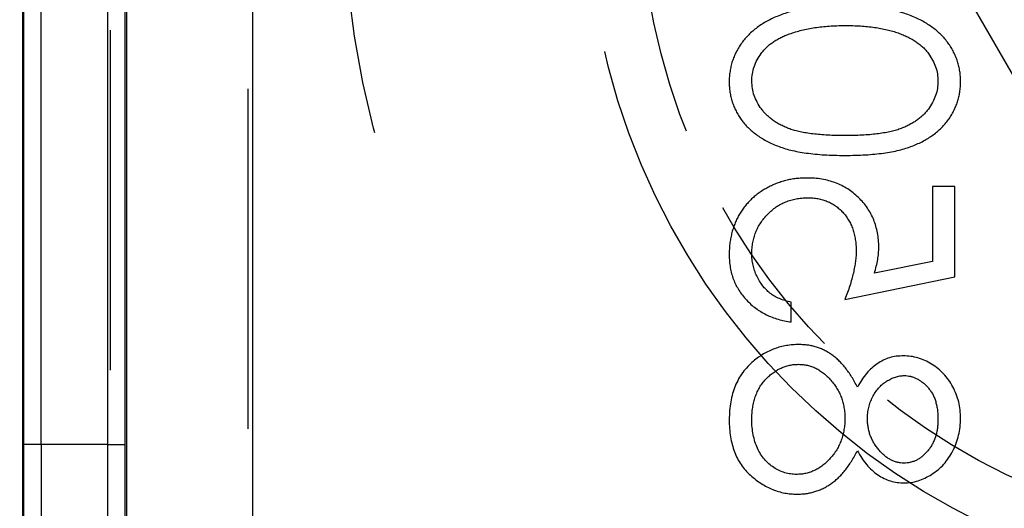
# Model space of a CAD drawing. Extents: x 2651 to 7771, y -1163 to 1075.
# Tile 205 of 256: x 4214.05 to 4228.53, y 310.59 to 317.77. Entities that reach past the tile are written whole.
import ezdxf

# ---------------------------------------------------------------- set-up
doc = ezdxf.new("R2010")
doc.units = 0
doc.header["$LTSCALE"] = 10
for name, pattern in [('CNSHID', [4, 3, -1]), ('DASHED', [0.75, 0.5, -0.25]), ('HIDDEN', [0.375, 0.25, -0.125])]:
    doc.linetypes.add(name, pattern=pattern)
doc.layers.get('0').update_dxf_attribs({"linetype": 'CONTINUOUS'})
doc.layers.get('Defpoints').update_dxf_attribs({"linetype": 'CONTINUOUS'})
for name, color, linetype in [('1', 7, 'CONTINUOUS'), ('COOL', 150, 'HIDDEN'), ('DIM', 3, 'CONTINUOUS'), ('WL1-HL', 4, 'CNSHID')]:
    doc.layers.add(name, color=color, linetype=linetype)
doc.styles.get("Standard").update_dxf_attribs({"font": 'romans.shx'})
doc.dimstyles.new('MM& INCH5', dxfattribs={"dimtxt": 5, "dimasz": 2.5, "dimexe": 1, "dimexo": 0.5, "dimtad": 0, "dimrnd": 1.38778e-17, "dimzin": 9, "dimdsep": 46, "dimtxsty": 'Standard', "dimblk": 'CLOSED', "dimcen": 0, "dimclrd": 3, "dimclre": 3, "dimclrt": 3, "dimazin": 2, "dimtfac": 0.75, "dimtofl": 0, "dimtmove": 0, "dimatfit": 3, "dimfxl": 0, "dimtolj": 1, "dimarcsym": 0})

# ---------------------------------------------------------------- blocks, each defined once
blk = doc.blocks.new('DSD')
at = {"layer": '1', "color": 6, "linetype": 'DASHED'}
for p, q in [((499.908, 459.883), (499.908, 509.019)), ((501.927, 509.019), (501.927, 460.933)), ((501.71, 495.113), (501.705, 495.113))]:
    blk.add_line(p, q, dxfattribs=at)
at = {"layer": '1', "color": 252, "linetype": 'Continuous'}
for p, q in [((501.692, 464.145), (501.692, 508.531)), ((499.831, 508.003), (499.831, 464.659)), ((501.71, 495.113), (501.71, 477.638)), ((501.969, 495.113), (501.71, 495.113)), ((501.969, 495.113), (502.947, 495.113)), ((501.969, 477.638), (501.969, 495.113)), ((502.947, 495.113), (502.947, 477.638)), ((502.947, 495.113), (503.206, 495.113)), ((503.206, 477.638), (503.206, 495.113))]:
    blk.add_line(p, q, dxfattribs=at)
at = {"layer": '1', "color": 7, "linetype": 'Continuous'}
for p, q in [((503.222, 464.844), (503.222, 508.076)), ((491.91, 493.31), (491.91, 493.019)), ((491.121, 492.978), (489.501, 492.646)), ((489.501, 492.646), (489.501, 491.317)), ((489.834, 492.419), (490.685, 492.593)), ((489.834, 491.317), (489.834, 492.419)), ((489.501, 491.317), (489.834, 491.317))]:
    blk.add_line(p, q, dxfattribs=at)
at = {"layer": '1', "color": 252, "linetype": 'Continuous'}
blk.add_ellipse((503.149, 495.113), major_axis=(0, 13.213), ratio=0.004363, start_param=4.712389, end_param=6.146594, dxfattribs=at)
at = {"layer": '1', "color": 7, "linetype": 'Continuous'}
blk.add_ellipse((502.89, 495.113), major_axis=(0, 12.954), ratio=0.004451, start_param=4.712389, end_param=6.146594, dxfattribs=at)
at = {"layer": '1', "color": 252, "linetype": 'Continuous'}
blk.add_rational_spline([(501.825, 508.326), (501.757, 508.326), (501.71, 502.853), (501.71, 495.113)], [1, 0.804737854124, 0.804737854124, 1], degree=3, dxfattribs=at)
blk.add_open_spline([(501.969, 495.113), (501.969, 495.394), (501.969, 495.967), (501.97, 496.839), (501.972, 497.737), (501.975, 498.655), (501.978, 499.586), (501.982, 500.522), (501.986, 501.455), (501.992, 502.375), (501.998, 503.272), (502.005, 504.132), (502.012, 504.945), (502.02, 505.695), (502.029, 506.369), (502.039, 506.953), (502.049, 507.432), (502.06, 507.789), (502.072, 508.022), (502.08, 508.052), (502.084, 508.067)], degree=3, knots=[0, 0, 0, 0, 0.041403, 0.084471, 0.129205, 0.175604, 0.223668, 0.273397, 0.324791, 0.377851, 0.432575, 0.488964, 0.547018, 0.606736, 0.668119, 0.731167, 0.795879, 0.862255, 0.930296, 1, 1, 1, 1], dxfattribs=at)
at = {"layer": '1', "color": 7, "linetype": 'Continuous'}
for points, knots in [([(491.823, 495.843), (491.801, 495.842), (491.756, 495.841), (491.689, 495.834), (491.625, 495.822), (491.562, 495.806), (491.501, 495.785), (491.441, 495.758), (491.384, 495.728), (491.327, 495.693), (491.273, 495.652), (491.22, 495.605), (491.169, 495.553), (491.119, 495.494), (491.07, 495.43), (491.024, 495.36), (490.978, 495.285), (490.95, 495.231), (490.936, 495.204)], [0, 0, 0, 0, 0.058854, 0.116315, 0.172675, 0.22878, 0.28458, 0.340257, 0.39663, 0.453507, 0.512318, 0.572648, 0.636022, 0.702363, 0.771483, 0.844184, 0.92007, 1, 1, 1, 1]), ([(492.823, 494.747), (492.822, 494.791), (492.82, 494.875), (492.806, 494.998), (492.781, 495.113), (492.747, 495.22), (492.704, 495.319), (492.649, 495.409), (492.586, 495.492), (492.512, 495.565), (492.434, 495.63), (492.352, 495.687), (492.269, 495.735), (492.184, 495.775), (492.096, 495.805), (492.007, 495.827), (491.916, 495.84), (491.854, 495.842), (491.823, 495.843)], [0, 0, 0, 0, 0.078556, 0.152863, 0.22356, 0.290375, 0.355403, 0.418291, 0.480389, 0.543073, 0.604924, 0.664398, 0.721943, 0.778375, 0.83383, 0.888861, 0.944089, 1, 1, 1, 1]), ([(490.249, 495.677), (490.215, 495.675), (490.146, 495.672), (490.042, 495.648), (489.941, 495.607), (489.842, 495.553), (489.748, 495.485), (489.665, 495.404), (489.591, 495.311), (489.53, 495.206), (489.479, 495.094), (489.445, 494.976), (489.422, 494.853), (489.42, 494.77), (489.418, 494.728)], [0, 0, 0, 0, 0.074058, 0.14887, 0.226668, 0.307735, 0.391157, 0.473929, 0.557928, 0.644989, 0.733364, 0.821092, 0.909287, 1, 1, 1, 1]), ([(490.936, 495.204), (490.915, 495.241), (490.876, 495.314), (490.803, 495.41), (490.724, 495.493), (490.637, 495.56), (490.546, 495.613), (490.45, 495.649), (490.351, 495.673), (490.283, 495.676), (490.249, 495.677)], [0, 0, 0, 0, 0.14586, 0.282426, 0.41085, 0.535029, 0.654701, 0.770133, 0.884556, 1, 1, 1, 1]), ([(491.121, 494.725), (491.121, 494.754), (491.122, 494.81), (491.133, 494.893), (491.149, 494.973), (491.173, 495.048), (491.203, 495.121), (491.24, 495.19), (491.284, 495.255), (491.334, 495.315), (491.388, 495.37), (491.444, 495.419), (491.503, 495.46), (491.565, 495.493), (491.628, 495.521), (491.695, 495.538), (491.763, 495.55), (491.81, 495.551), (491.833, 495.552)], [0, 0, 0, 0, 0.071269, 0.139812, 0.206497, 0.271535, 0.336082, 0.400528, 0.464984, 0.53005, 0.594423, 0.655583, 0.714849, 0.772115, 0.828999, 0.885122, 0.942079, 1, 1, 1, 1]), ([(491.833, 495.552), (491.862, 495.551), (491.92, 495.548), (492.005, 495.529), (492.088, 495.497), (492.167, 495.452), (492.241, 495.397), (492.305, 495.33), (492.363, 495.253), (492.409, 495.166), (492.446, 495.071), (492.471, 494.968), (492.488, 494.858), (492.49, 494.783), (492.491, 494.744)], [0, 0, 0, 0, 0.074898, 0.148596, 0.224471, 0.302323, 0.381919, 0.461149, 0.542417, 0.626716, 0.714597, 0.804903, 0.900127, 1, 1, 1, 1]), ([(489.751, 494.744), (489.751, 494.767), (489.752, 494.811), (489.759, 494.876), (489.771, 494.938), (489.786, 494.998), (489.808, 495.054), (489.833, 495.107), (489.864, 495.157), (489.899, 495.204), (489.937, 495.246), (489.976, 495.284), (490.018, 495.315), (490.062, 495.342), (490.108, 495.361), (490.155, 495.375), (490.204, 495.385), (490.237, 495.386), (490.254, 495.386)], [0, 0, 0, 0, 0.075243, 0.147209, 0.216447, 0.284025, 0.350655, 0.415031, 0.47963, 0.544652, 0.608044, 0.667828, 0.725114, 0.780992, 0.835527, 0.889438, 0.944072, 1, 1, 1, 1]), ([(490.254, 495.386), (490.271, 495.385), (490.304, 495.384), (490.354, 495.374), (490.402, 495.36), (490.449, 495.337), (490.495, 495.31), (490.539, 495.276), (490.583, 495.236), (490.624, 495.19), (490.663, 495.141), (490.696, 495.089), (490.724, 495.034), (490.748, 494.978), (490.766, 494.919), (490.779, 494.858), (490.787, 494.796), (490.788, 494.754), (490.789, 494.732)], [0, 0, 0, 0, 0.054564, 0.107826, 0.161924, 0.21751, 0.274498, 0.334815, 0.397555, 0.464755, 0.532901, 0.600097, 0.665354, 0.731084, 0.796883, 0.863292, 0.930831, 1, 1, 1, 1]), ([(489.418, 494.728), (489.42, 494.686), (489.422, 494.605), (489.444, 494.486), (489.481, 494.372), (489.531, 494.263), (489.592, 494.162), (489.667, 494.072), (489.75, 493.994), (489.844, 493.928), (489.942, 493.874), (490.046, 493.837), (490.151, 493.813), (490.223, 493.81), (490.259, 493.808)], [0, 0, 0, 0, 0.08941, 0.176306, 0.262626, 0.349446, 0.435498, 0.518928, 0.601355, 0.684256, 0.765807, 0.844877, 0.92228, 1, 1, 1, 1]), ([(490.248, 494.099), (490.232, 494.099), (490.202, 494.1), (490.156, 494.109), (490.112, 494.122), (490.069, 494.14), (490.027, 494.164), (489.985, 494.192), (489.945, 494.226), (489.906, 494.264), (489.87, 494.307), (489.837, 494.356), (489.81, 494.409), (489.788, 494.467), (489.772, 494.53), (489.759, 494.597), (489.752, 494.669), (489.751, 494.718), (489.751, 494.744)], [0, 0, 0, 0, 0.050902, 0.101034, 0.151084, 0.203062, 0.256248, 0.310847, 0.368769, 0.430015, 0.49252, 0.556049, 0.621996, 0.690192, 0.761385, 0.836356, 0.915487, 1, 1, 1, 1]), ([(490.789, 494.732), (490.788, 494.705), (490.786, 494.65), (490.771, 494.569), (490.748, 494.491), (490.716, 494.415), (490.675, 494.345), (490.627, 494.282), (490.572, 494.227), (490.51, 494.182), (490.445, 494.146), (490.38, 494.118), (490.314, 494.102), (490.269, 494.1), (490.248, 494.099)], [0, 0, 0, 0, 0.08969, 0.178494, 0.266838, 0.356558, 0.445334, 0.530806, 0.614076, 0.697707, 0.779142, 0.855354, 0.928557, 1, 1, 1, 1]), ([(491.803, 493.933), (491.78, 493.934), (491.737, 493.935), (491.672, 493.946), (491.61, 493.964), (491.549, 493.99), (491.491, 494.023), (491.434, 494.063), (491.379, 494.111), (491.327, 494.165), (491.279, 494.224), (491.237, 494.286), (491.201, 494.352), (491.172, 494.421), (491.149, 494.493), (491.133, 494.568), (491.122, 494.645), (491.121, 494.698), (491.121, 494.725)], [0, 0, 0, 0, 0.057339, 0.113063, 0.169181, 0.225775, 0.283826, 0.343454, 0.405907, 0.471392, 0.538003, 0.603064, 0.667602, 0.732225, 0.797005, 0.863048, 0.930357, 1, 1, 1, 1]), ([(492.491, 494.744), (492.49, 494.714), (492.489, 494.654), (492.479, 494.568), (492.463, 494.487), (492.44, 494.411), (492.412, 494.339), (492.376, 494.272), (492.335, 494.209), (492.286, 494.153), (492.233, 494.101), (492.178, 494.057), (492.121, 494.018), (492.061, 493.987), (492, 493.963), (491.936, 493.945), (491.87, 493.935), (491.825, 493.933), (491.803, 493.933)], [0, 0, 0, 0, 0.076559, 0.149161, 0.218827, 0.285567, 0.350313, 0.414125, 0.477179, 0.540368, 0.602202, 0.662034, 0.719934, 0.775907, 0.831115, 0.886667, 0.942552, 1, 1, 1, 1]), ([(492.467, 493.888), (492.496, 493.913), (492.552, 493.964), (492.625, 494.052), (492.687, 494.148), (492.737, 494.253), (492.775, 494.365), (492.803, 494.485), (492.819, 494.614), (492.822, 494.702), (492.823, 494.747)], [0, 0, 0, 0, 0.119283, 0.237093, 0.354796, 0.474576, 0.59746, 0.724926, 0.858883, 1, 1, 1, 1]), ([(490.259, 493.808), (490.294, 493.81), (490.363, 493.812), (490.463, 493.834), (490.558, 493.871), (490.646, 493.922), (490.728, 493.987), (490.804, 494.067), (490.875, 494.161), (490.915, 494.232), (490.936, 494.268)], [0, 0, 0, 0, 0.121904, 0.239413, 0.35541, 0.472091, 0.592859, 0.718703, 0.854892, 1, 1, 1, 1]), ([(490.936, 494.268), (490.95, 494.242), (490.977, 494.19), (491.02, 494.116), (491.066, 494.049), (491.112, 493.986), (491.16, 493.929), (491.21, 493.878), (491.26, 493.832), (491.313, 493.792), (491.367, 493.757), (491.423, 493.726), (491.481, 493.7), (491.541, 493.679), (491.602, 493.662), (491.665, 493.65), (491.73, 493.644), (491.774, 493.643), (491.797, 493.642)], [0, 0, 0, 0, 0.079525, 0.1551, 0.22722, 0.295911, 0.362056, 0.42552, 0.485813, 0.544495, 0.60146, 0.657841, 0.713974, 0.769468, 0.82613, 0.882885, 0.940701, 1, 1, 1, 1]), ([(491.797, 493.642), (491.828, 493.643), (491.89, 493.644), (491.981, 493.657), (492.069, 493.675), (492.155, 493.702), (492.238, 493.737), (492.317, 493.78), (492.395, 493.829), (492.443, 493.868), (492.467, 493.888)], [0, 0, 0, 0, 0.128158, 0.253673, 0.377325, 0.499385, 0.622918, 0.745839, 0.871395, 1, 1, 1, 1]), ([(492.823, 492.322), (492.822, 492.354), (492.821, 492.418), (492.808, 492.511), (492.789, 492.6), (492.761, 492.686), (492.725, 492.767), (492.68, 492.845), (492.629, 492.919), (492.569, 492.988), (492.504, 493.052), (492.433, 493.109), (492.357, 493.16), (492.277, 493.204), (492.192, 493.242), (492.102, 493.271), (492.007, 493.295), (491.943, 493.305), (491.91, 493.31)], [0, 0, 0, 0, 0.065421, 0.128708, 0.190236, 0.250724, 0.310637, 0.370766, 0.431615, 0.493523, 0.555883, 0.617342, 0.678668, 0.740711, 0.802985, 0.866803, 0.932347, 1, 1, 1, 1]), ([(491.91, 493.019), (491.94, 493.012), (492, 492.999), (492.083, 492.968), (492.158, 492.932), (492.224, 492.888), (492.282, 492.835), (492.333, 492.776), (492.379, 492.709), (492.418, 492.634), (492.451, 492.556), (492.473, 492.474), (492.489, 492.39), (492.49, 492.334), (492.491, 492.305)], [0, 0, 0, 0, 0.094687, 0.181994, 0.264377, 0.34218, 0.418618, 0.496509, 0.577369, 0.661511, 0.746733, 0.831258, 0.915206, 1, 1, 1, 1]), ([(490.955, 492.264), (490.955, 492.289), (490.956, 492.341), (490.964, 492.421), (490.978, 492.504), (490.996, 492.592), (491.019, 492.683), (491.048, 492.778), (491.082, 492.877), (491.108, 492.944), (491.121, 492.978)], [0, 0, 0, 0, 0.102203, 0.211023, 0.3251, 0.446502, 0.573788, 0.708901, 0.850358, 1, 1, 1, 1]), ([(490.685, 492.593), (490.676, 492.559), (490.658, 492.493), (490.637, 492.395), (490.625, 492.301), (490.623, 492.241), (490.622, 492.212)], [0, 0, 0, 0, 0.275068, 0.532901, 0.773973, 1, 1, 1, 1]), ([(492.491, 492.305), (492.49, 492.278), (492.489, 492.223), (492.477, 492.143), (492.459, 492.065), (492.433, 491.991), (492.401, 491.919), (492.359, 491.852), (492.312, 491.786), (492.257, 491.724), (492.197, 491.668), (492.133, 491.618), (492.064, 491.577), (491.992, 491.542), (491.917, 491.516), (491.838, 491.497), (491.755, 491.486), (491.698, 491.484), (491.67, 491.483)], [0, 0, 0, 0, 0.064207, 0.126425, 0.18768, 0.248216, 0.308305, 0.369661, 0.431699, 0.495947, 0.559758, 0.622295, 0.683911, 0.745092, 0.80674, 0.869087, 0.93329, 1, 1, 1, 1]), ([(491.682, 491.193), (491.708, 491.193), (491.761, 491.194), (491.839, 491.201), (491.915, 491.213), (491.989, 491.229), (492.062, 491.25), (492.133, 491.275), (492.203, 491.306), (492.27, 491.34), (492.335, 491.378), (492.396, 491.42), (492.454, 491.465), (492.507, 491.513), (492.556, 491.565), (492.602, 491.62), (492.644, 491.678), (492.681, 491.74), (492.715, 491.804), (492.743, 491.871), (492.768, 491.94), (492.788, 492.012), (492.804, 492.086), (492.815, 492.162), (492.822, 492.241), (492.823, 492.295), (492.823, 492.322)], [0, 0, 0, 0, 0.044014, 0.087434, 0.130118, 0.172554, 0.214555, 0.256298, 0.298438, 0.340849, 0.382715, 0.423924, 0.464246, 0.504074, 0.543862, 0.583567, 0.623094, 0.663229, 0.703551, 0.743938, 0.784541, 0.82575, 0.867757, 0.910745, 0.954914, 1, 1, 1, 1]), ([(490.622, 492.212), (490.623, 492.176), (490.625, 492.105), (490.64, 492.001), (490.663, 491.901), (490.695, 491.807), (490.737, 491.717), (490.789, 491.633), (490.849, 491.553), (490.919, 491.479), (490.996, 491.412), (491.078, 491.353), (491.166, 491.303), (491.259, 491.263), (491.357, 491.231), (491.461, 491.209), (491.57, 491.195), (491.644, 491.193), (491.682, 491.193)], [0, 0, 0, 0, 0.065808, 0.129394, 0.190894, 0.251281, 0.310815, 0.370371, 0.430768, 0.492881, 0.555104, 0.616067, 0.677256, 0.73826, 0.800762, 0.864778, 0.931045, 1, 1, 1, 1]), ([(491.67, 491.483), (491.644, 491.484), (491.593, 491.485), (491.518, 491.495), (491.448, 491.512), (491.381, 491.535), (491.318, 491.565), (491.258, 491.602), (491.203, 491.645), (491.152, 491.696), (491.105, 491.75), (491.065, 491.811), (491.031, 491.876), (491.002, 491.945), (490.981, 492.019), (490.966, 492.096), (490.957, 492.179), (490.955, 492.235), (490.955, 492.264)], [0, 0, 0, 0, 0.065351, 0.127916, 0.18836, 0.247216, 0.30563, 0.36377, 0.422661, 0.482687, 0.5433, 0.604118, 0.664965, 0.727413, 0.791468, 0.858055, 0.927037, 1, 1, 1, 1]), ([(491.122, 490.86), (491.07, 490.86), (490.969, 490.86), (490.822, 490.853), (490.685, 490.842), (490.556, 490.827), (490.436, 490.809), (490.326, 490.785), (490.224, 490.757), (490.131, 490.725), (490.046, 490.689), (489.966, 490.65), (489.892, 490.606), (489.822, 490.56), (489.758, 490.509), (489.699, 490.456), (489.647, 490.399), (489.599, 490.338), (489.557, 490.274), (489.52, 490.209), (489.488, 490.141), (489.463, 490.072), (489.443, 490.001), (489.429, 489.928), (489.42, 489.854), (489.419, 489.803), (489.418, 489.778)], [0, 0, 0, 0, 0.068595, 0.133246, 0.194313, 0.251279, 0.304513, 0.354235, 0.400481, 0.443411, 0.484015, 0.523252, 0.561042, 0.5979, 0.633518, 0.668314, 0.702496, 0.736685, 0.770293, 0.803437, 0.835913, 0.86846, 0.900847, 0.933467, 0.966258, 1, 1, 1, 1]), ([(492.823, 489.778), (492.823, 489.803), (492.822, 489.854), (492.813, 489.928), (492.799, 490.001), (492.779, 490.071), (492.755, 490.14), (492.723, 490.207), (492.687, 490.272), (492.645, 490.335), (492.598, 490.396), (492.545, 490.453), (492.486, 490.506), (492.422, 490.556), (492.353, 490.603), (492.278, 490.646), (492.198, 490.687), (492.111, 490.723), (492.018, 490.756), (491.916, 490.785), (491.805, 490.807), (491.685, 490.827), (491.557, 490.842), (491.42, 490.853), (491.274, 490.86), (491.173, 490.86), (491.122, 490.86)], [0, 0, 0, 0, 0.033787, 0.066622, 0.099285, 0.131361, 0.163585, 0.196104, 0.228902, 0.262158, 0.295991, 0.330218, 0.36506, 0.400951, 0.43762, 0.475708, 0.515381, 0.556414, 0.599765, 0.646424, 0.696431, 0.749782, 0.806573, 0.867436, 0.931887, 1, 1, 1, 1]), ([(489.751, 489.768), (489.752, 489.804), (489.756, 489.876), (489.783, 489.981), (489.829, 490.083), (489.88, 490.164), (489.928, 490.226), (489.97, 490.269), (490.016, 490.31), (490.067, 490.348), (490.121, 490.383), (490.179, 490.415), (490.242, 490.444), (490.309, 490.471), (490.383, 490.495), (490.464, 490.514), (490.553, 490.532), (490.651, 490.545), (490.757, 490.557), (490.871, 490.564), (490.993, 490.57), (491.077, 490.57), (491.121, 490.57)], [0, 0, 0, 0, 0.060387, 0.120883, 0.182755, 0.247811, 0.281299, 0.315088, 0.349702, 0.384857, 0.420966, 0.458511, 0.497175, 0.537602, 0.580503, 0.627468, 0.678388, 0.733983, 0.793747, 0.857714, 0.926698, 1, 1, 1, 1]), ([(491.121, 490.57), (491.164, 490.57), (491.248, 490.57), (491.37, 490.564), (491.484, 490.556), (491.589, 490.546), (491.687, 490.532), (491.776, 490.515), (491.858, 490.496), (491.931, 490.472), (491.998, 490.445), (492.061, 490.416), (492.12, 490.384), (492.174, 490.349), (492.224, 490.311), (492.27, 490.27), (492.312, 490.225), (492.361, 490.164), (492.413, 490.083), (492.457, 489.98), (492.485, 489.875), (492.489, 489.804), (492.491, 489.768)], [0, 0, 0, 0, 0.072951, 0.141584, 0.205926, 0.265301, 0.320597, 0.371817, 0.41879, 0.461699, 0.502134, 0.540804, 0.578181, 0.614297, 0.649678, 0.684299, 0.718359, 0.752081, 0.817652, 0.879722, 0.939966, 1, 1, 1, 1]), ([(489.418, 489.778), (489.419, 489.752), (489.42, 489.701), (489.428, 489.625), (489.443, 489.551), (489.463, 489.479), (489.488, 489.409), (489.52, 489.34), (489.556, 489.273), (489.6, 489.209), (489.648, 489.147), (489.702, 489.088), (489.762, 489.033), (489.827, 488.981), (489.899, 488.933), (489.975, 488.887), (490.058, 488.846), (490.147, 488.806), (490.242, 488.772), (490.345, 488.741), (490.455, 488.716), (490.573, 488.696), (490.7, 488.68), (490.834, 488.668), (490.975, 488.662), (491.072, 488.661), (491.122, 488.66)], [0, 0, 0, 0, 0.033788, 0.067194, 0.099862, 0.132567, 0.165151, 0.197913, 0.231319, 0.265083, 0.299255, 0.334399, 0.369943, 0.406284, 0.444064, 0.482998, 0.523354, 0.565537, 0.609613, 0.656391, 0.705885, 0.758325, 0.813832, 0.872795, 0.934722, 1, 1, 1, 1]), ([(491.121, 488.951), (491.082, 488.951), (491.006, 488.952), (490.894, 488.956), (490.788, 488.966), (490.687, 488.977), (490.592, 488.993), (490.502, 489.01), (490.418, 489.033), (490.339, 489.058), (490.265, 489.087), (490.196, 489.118), (490.133, 489.152), (490.074, 489.188), (490.02, 489.227), (489.973, 489.269), (489.929, 489.313), (489.88, 489.375), (489.829, 489.456), (489.783, 489.557), (489.756, 489.662), (489.752, 489.733), (489.751, 489.768)], [0, 0, 0, 0, 0.065681, 0.128486, 0.188175, 0.245106, 0.299448, 0.350823, 0.399942, 0.446672, 0.491255, 0.533376, 0.573853, 0.612526, 0.649597, 0.685532, 0.720106, 0.753838, 0.818925, 0.880493, 0.940311, 1, 1, 1, 1]), ([(491.122, 488.66), (491.172, 488.661), (491.268, 488.662), (491.409, 488.668), (491.542, 488.68), (491.668, 488.695), (491.786, 488.716), (491.896, 488.741), (491.998, 488.77), (492.093, 488.805), (492.181, 488.843), (492.263, 488.885), (492.34, 488.929), (492.411, 488.978), (492.477, 489.03), (492.537, 489.086), (492.591, 489.145), (492.64, 489.207), (492.683, 489.272), (492.721, 489.339), (492.752, 489.408), (492.778, 489.478), (492.798, 489.551), (492.812, 489.625), (492.822, 489.701), (492.823, 489.752), (492.823, 489.778)], [0, 0, 0, 0, 0.065063, 0.126773, 0.185516, 0.240765, 0.29298, 0.34225, 0.388919, 0.432776, 0.474628, 0.514775, 0.553606, 0.591426, 0.628028, 0.663804, 0.698984, 0.733591, 0.767628, 0.801208, 0.834264, 0.866981, 0.89972, 0.932702, 0.966176, 1, 1, 1, 1]), ([(492.491, 489.768), (492.489, 489.732), (492.486, 489.661), (492.458, 489.556), (492.415, 489.454), (492.364, 489.375), (492.316, 489.314), (492.274, 489.271), (492.228, 489.231), (492.178, 489.193), (492.124, 489.158), (492.065, 489.127), (492.002, 489.098), (491.957, 489.082), (491.935, 489.073)], [0, 0, 0, 0, 0.112813, 0.225394, 0.339595, 0.459675, 0.521735, 0.583926, 0.648174, 0.713881, 0.781004, 0.851451, 0.924051, 1, 1, 1, 1]), ([(491.935, 489.073), (491.906, 489.063), (491.847, 489.044), (491.756, 489.018), (491.661, 488.998), (491.561, 488.98), (491.457, 488.968), (491.349, 488.958), (491.236, 488.952), (491.16, 488.951), (491.121, 488.951)], [0, 0, 0, 0, 0.110588, 0.224542, 0.342503, 0.464324, 0.590756, 0.722227, 0.858843, 1, 1, 1, 1])]:
    blk.add_open_spline(points, degree=3, knots=knots, dxfattribs=at)
blk = doc.blocks.new('*D177')
at = {"layer": 'Defpoints', "color": 0}
for p in [(4171.684, 387.642), (4446.684, 319.642), (4473.321, 319.642)]:
    blk.add_point(p, dxfattribs=at)
at = {"layer": 'DIM', "color": 3, "lineweight": -2}
blk.add_line((4447.184, 319.642), (4473.321, 319.642), dxfattribs=at)
at = {"layer": 'DIM', "color": 3, "insert": (4494.184, 319.642), "char_height": 5, "attachment_point": 5}
blk.add_mtext('\\A1;68 [2.677]', dxfattribs=at)
blk = doc.blocks.new('_Closed')
at = {"color": 0, "linetype": 'ByBlock', "lineweight": -2}
for p, q in [((-1, 0.1667), (0, 0)), ((-1, 0.1667), (-1, -0.1667)), ((0, 0), (-1, -0.1667)), ((0, 0), (-1, 0))]:
    blk.add_line(p, q, dxfattribs=at)
blk = doc.blocks.new('*D178')
at = {"layer": 'Defpoints', "color": 0}
for p in [(4171.684, 387.642), (4446.684, 255.642), (4473.321, 255.642)]:
    blk.add_point(p, dxfattribs=at)
at = {"layer": 'DIM', "color": 3, "lineweight": -2}
blk.add_line((4447.184, 255.642), (4473.321, 255.642), dxfattribs=at)
at = {"layer": 'DIM', "color": 3, "insert": (4496.327, 255.642), "char_height": 5, "attachment_point": 5}
blk.add_mtext('\\A1;132 [5.197]', dxfattribs=at)
blk = doc.blocks.new('*D179')
at = {"layer": 'Defpoints', "color": 0}
for p in [(4171.684, 387.642), (4473.321, 263.642), (4381.212, 262.642)]:
    blk.add_point(p, dxfattribs=at)
at = {"layer": 'DIM', "color": 3, "lineweight": -2}
for p, q in [((4463.321, 262.642), (4468.321, 263.642)), ((4468.321, 263.642), (4473.321, 263.642)), ((4381.712, 262.642), (4463.321, 262.642))]:
    blk.add_line(p, q, dxfattribs=at)
at = {"layer": 'DIM', "color": 3, "insert": (4496.327, 263.642), "char_height": 5, "attachment_point": 5}
blk.add_mtext('\\A1;125 [4.921]', dxfattribs=at)
blk = doc.blocks.new('*D180')
at = {"layer": 'Defpoints', "color": 0}
for p in [(4171.684, 387.642), (4446.684, 212.642), (4473.321, 212.642)]:
    blk.add_point(p, dxfattribs=at)
at = {"layer": 'DIM', "color": 3, "lineweight": -2}
blk.add_line((4447.184, 212.642), (4473.321, 212.642), dxfattribs=at)
at = {"layer": 'DIM', "color": 3, "insert": (4493.946, 212.642), "char_height": 5, "attachment_point": 5}
blk.add_mtext('\\A1;175 [6.89]', dxfattribs=at)
blk = doc.blocks.new('*D181')
at = {"layer": 'Defpoints', "color": 0}
for p in [(4171.684, 387.642), (4446.684, 182.642), (4473.321, 182.642)]:
    blk.add_point(p, dxfattribs=at)
at = {"layer": 'DIM', "color": 3, "lineweight": -2}
blk.add_line((4447.184, 182.642), (4473.321, 182.642), dxfattribs=at)
at = {"layer": 'DIM', "color": 3, "insert": (4496.684, 182.642), "char_height": 5, "attachment_point": 5}
blk.add_mtext('\\A1;205 [8.071]', dxfattribs=at)
blk = doc.blocks.new('*D182')
at = {"layer": 'Defpoints', "color": 0}
for p in [(4171.684, 387.642), (4446.684, 162.642), (4473.321, 162.642)]:
    blk.add_point(p, dxfattribs=at)
at = {"layer": 'DIM', "color": 3, "lineweight": -2}
blk.add_line((4447.184, 162.642), (4473.321, 162.642), dxfattribs=at)
at = {"layer": 'DIM', "color": 3, "insert": (4496.684, 162.642), "char_height": 5, "attachment_point": 5}
blk.add_mtext('\\A1;225 [8.858]', dxfattribs=at)
blk = doc.blocks.new('*D183')
at = {"layer": 'Defpoints', "color": 0}
for p in [(4171.684, 387.642), (4446.684, 119.642), (4473.321, 119.642)]:
    blk.add_point(p, dxfattribs=at)
at = {"layer": 'DIM', "color": 3, "lineweight": -2}
blk.add_line((4447.184, 119.642), (4473.321, 119.642), dxfattribs=at)
at = {"layer": 'DIM', "color": 3, "insert": (4499.065, 119.642), "char_height": 5, "attachment_point": 5}
blk.add_mtext('\\A1;268 [10.551]', dxfattribs=at)
blk = doc.blocks.new('*D184')
at = {"layer": 'Defpoints', "color": 0}
for p in [(4171.684, 387.642), (4446.684, 12.642), (4473.321, 12.642)]:
    blk.add_point(p, dxfattribs=at)
at = {"layer": 'DIM', "color": 3, "lineweight": -2}
blk.add_line((4447.184, 12.642), (4473.321, 12.642), dxfattribs=at)
at = {"layer": 'DIM', "color": 3, "insert": (4499.065, 12.642), "char_height": 5, "attachment_point": 5}
blk.add_mtext('\\A1;375 [14.764]', dxfattribs=at)
blk = doc.blocks.new('*D185')
at = {"layer": 'Defpoints', "color": 0}
for p in [(4171.684, 387.642), (4446.684, 55.642), (4473.321, 55.642)]:
    blk.add_point(p, dxfattribs=at)
at = {"layer": 'DIM', "color": 3, "lineweight": -2}
blk.add_line((4447.184, 55.642), (4473.321, 55.642), dxfattribs=at)
at = {"layer": 'DIM', "color": 3, "insert": (4499.065, 55.642), "char_height": 5, "attachment_point": 5}
blk.add_mtext('\\A1;332 [13.071]', dxfattribs=at)
blk = doc.blocks.new('*D186')
at = {"layer": 'Defpoints', "color": 0}
for p in [(4171.684, 387.642), (4381.212, -22.358), (4473.321, -22.358)]:
    blk.add_point(p, dxfattribs=at)
at = {"layer": 'DIM', "color": 3, "lineweight": -2}
blk.add_line((4381.712, -22.358), (4473.321, -22.358), dxfattribs=at)
at = {"layer": 'DIM', "color": 3, "insert": (4499.065, -22.358), "char_height": 5, "attachment_point": 5}
blk.add_mtext('\\A1;410 [16.142]', dxfattribs=at)
blk = doc.blocks.new('*D187')
at = {"layer": 'Defpoints', "color": 0}
for p in [(4171.684, 387.642), (4274.104, -57.358), (4473.321, -57.358)]:
    blk.add_point(p, dxfattribs=at)
at = {"layer": 'DIM', "color": 3, "lineweight": -2}
blk.add_line((4274.604, -57.358), (4473.321, -57.358), dxfattribs=at)
at = {"layer": 'DIM', "color": 3, "insert": (4496.684, -57.358), "char_height": 5, "attachment_point": 5}
blk.add_mtext('\\A1;445 [17.52]', dxfattribs=at)
blk = doc.blocks.new('*D188')
at = {"layer": 'Defpoints', "color": 0}
for p in [(4171.684, 387.642), (4271.924, -104.358), (4473.321, -104.358)]:
    blk.add_point(p, dxfattribs=at)
at = {"layer": 'DIM', "color": 3, "lineweight": -2}
blk.add_line((4272.424, -104.358), (4473.321, -104.358), dxfattribs=at)
at = {"layer": 'DIM', "color": 3, "insert": (4496.684, -104.358), "char_height": 5, "attachment_point": 5}
blk.add_mtext('\\A1;492 [19.37]', dxfattribs=at)
blk = doc.blocks.new('*D189')
at = {"layer": 'Defpoints', "color": 0}
for p in [(4171.684, 387.642), (4285.884, -124.358), (4473.321, -124.358)]:
    blk.add_point(p, dxfattribs=at)
at = {"layer": 'DIM', "color": 3, "lineweight": -2}
blk.add_line((4286.384, -124.358), (4473.321, -124.358), dxfattribs=at)
at = {"layer": 'DIM', "color": 3, "insert": (4499.065, -124.358), "char_height": 5, "attachment_point": 5}
blk.add_mtext('\\A1;512 [20.157]', dxfattribs=at)
blk = doc.blocks.new('*D193')
at = {"layer": 'Defpoints', "color": 0}
for p in [(4171.684, 387.642), (4401.864, -82.358), (4473.321, -82.358)]:
    blk.add_point(p, dxfattribs=at)
at = {"layer": 'DIM', "color": 3, "lineweight": -2}
blk.add_line((4402.364, -82.358), (4473.321, -82.358), dxfattribs=at)
at = {"layer": 'DIM', "color": 3, "insert": (4499.065, -82.358), "char_height": 5, "attachment_point": 5}
blk.add_mtext('\\A1;470 [18.504]', dxfattribs=at)
blk = doc.blocks.new('*D199')
at = {"layer": 'Defpoints', "color": 0}
for p in [(4171.684, 387.642), (4256.684, -119.598), (4256.684, -149.953)]:
    blk.add_point(p, dxfattribs=at)
at = {"layer": 'DIM', "color": 3, "lineweight": -2}
blk.add_line((4256.684, -120.098), (4256.684, -149.953), dxfattribs=at)
at = {"layer": 'DIM', "color": 3, "insert": (4256.684, -170.935), "char_height": 5, "attachment_point": 5, "rotation": 90}
blk.add_mtext('\\A1;85 [3.346]', dxfattribs=at)
blk = doc.blocks.new('*D200')
at = {"layer": 'Defpoints', "color": 0}
for p in [(4171.684, 387.642), (4278.684, -131.558), (4278.684, -149.953)]:
    blk.add_point(p, dxfattribs=at)
at = {"layer": 'DIM', "color": 3, "lineweight": -2}
blk.add_line((4278.684, -132.058), (4278.684, -149.953), dxfattribs=at)
at = {"layer": 'DIM', "color": 3, "insert": (4278.684, -172.959), "char_height": 5, "attachment_point": 5, "rotation": 90}
blk.add_mtext('\\A1;107 [4.213]', dxfattribs=at)
blk = doc.blocks.new('*D201')
at = {"layer": 'Defpoints', "color": 0}
for p in [(4171.684, 387.642), (4296.684, -137.358), (4296.684, -149.953)]:
    blk.add_point(p, dxfattribs=at)
at = {"layer": 'DIM', "color": 3, "lineweight": -2}
blk.add_line((4296.684, -137.858), (4296.684, -149.953), dxfattribs=at)
at = {"layer": 'DIM', "color": 3, "insert": (4296.684, -172.959), "char_height": 5, "attachment_point": 5, "rotation": 90}
blk.add_mtext('\\A1;125 [4.921]', dxfattribs=at)
blk = doc.blocks.new('*D202')
at = {"layer": 'Defpoints', "color": 0}
for p in [(4171.684, 387.642), (4246.684, -84.778), (4246.684, -149.953)]:
    blk.add_point(p, dxfattribs=at)
at = {"layer": 'DIM', "color": 3, "lineweight": -2}
blk.add_line((4246.684, -85.278), (4246.684, -149.953), dxfattribs=at)
at = {"layer": 'DIM', "color": 3, "insert": (4246.684, -170.935), "char_height": 5, "attachment_point": 5, "rotation": 90}
blk.add_mtext('\\A1;75 [2.953]', dxfattribs=at)
blk = doc.blocks.new('*D203')
at = {"layer": 'Defpoints', "color": 0}
for p in [(4171.684, 387.642), (4368.684, -115.538), (4368.684, -149.953)]:
    blk.add_point(p, dxfattribs=at)
at = {"layer": 'DIM', "color": 3, "lineweight": -2}
blk.add_line((4368.684, -116.038), (4368.684, -149.953), dxfattribs=at)
at = {"layer": 'DIM', "color": 3, "insert": (4368.684, -172.959), "char_height": 5, "attachment_point": 5, "rotation": 90}
blk.add_mtext('\\A1;197 [7.756]', dxfattribs=at)
blk = doc.blocks.new('117')
at = {"layer": 'WL1-HL'}
for radius in [13.87, 10.3]:
    blk.add_circle((254.95, 1693.104), radius, dxfattribs=at)
blk = doc.blocks.new('A$C257357D5')
at = {"layer": 'COOL'}
blk.add_lwpolyline([(237.406, 35), (58.309, 35), (56, 31), (58.309, 27), (237.406, 27)], dxfattribs=at)
blk.add_circle((61, 32), 9.5, dxfattribs=at)
blk.add_blockref('117', (-193.95, -1661.104), dxfattribs=at)

msp = doc.modelspace()

# ---------------------------------------------------------------- block references
at = {"layer": 'DIM', "rotation": 180}
msp.add_blockref('DSD', (4717.309, 806.636), dxfattribs=at)
at = {"layer": 'DIM'}
msp.add_blockref('A$C257357D5', (4171.684, 287.642), dxfattribs=at)

# ---------------------------------------------------------------- dimensions: what is measured, and where the dimension line sits
for feature_location, offset, dtype, picture, middle in [((4446.684, 319.642), (26.637, 0), 0, '*D177', (4494.184, 319.642)), ((4446.684, 255.642), (26.637, 0), 0, '*D178', (4496.327, 255.642)), ((4381.212, 262.642), (92.109, 1), 0, '*D179', (4496.327, 263.642)), ((4446.684, 212.642), (26.637, 0), 0, '*D180', (4493.946, 212.642)), ((4446.684, 182.642), (26.637, 0), 0, '*D181', (4496.684, 182.642)), ((4446.684, 162.642), (26.637, 0), 0, '*D182', (4496.684, 162.642)), ((4446.684, 119.642), (26.637, 0), 0, '*D183', (4499.065, 119.642)), ((4446.684, 12.642), (26.637, 0), 0, '*D184', (4499.065, 12.642)), ((4446.684, 55.642), (26.637, 0), 0, '*D185', (4499.065, 55.642)), ((4381.212, -22.358), (92.109, 0), 0, '*D186', (4499.065, -22.358)), ((4274.104, -57.358), (199.217, 0), 0, '*D187', (4496.684, -57.358)), ((4271.924, -104.358), (201.397, 0), 0, '*D188', (4496.684, -104.358)), ((4285.884, -124.358), (187.437, 0), 0, '*D189', (4499.065, -124.358)), ((4401.864, -82.358), (71.457, 0), 0, '*D193', (4499.065, -82.358)), ((4256.684, -119.598), (0, -30.355), 1, '*D199', (4256.684, -170.935)), ((4278.684, -131.558), (0, -18.395), 1, '*D200', (4278.684, -172.959)), ((4296.684, -137.358), (0, -12.595), 1, '*D201', (4296.684, -172.959)), ((4246.684, -84.778), (0, -65.175), 1, '*D202', (4246.684, -170.935)), ((4368.684, -115.538), (0, -34.415), 1, '*D203', (4368.684, -172.959))]:
    dim = msp.add_ordinate_dim(feature_location=feature_location, offset=offset, dtype=dtype, origin=(4171.684, 387.642), dimstyle='MM& INCH5', dxfattribs=at)
    dim.commit()
    dim.dimension.update_dxf_attribs({"geometry": picture, "text_midpoint": middle})

doc.saveas('drawing.dxf')
